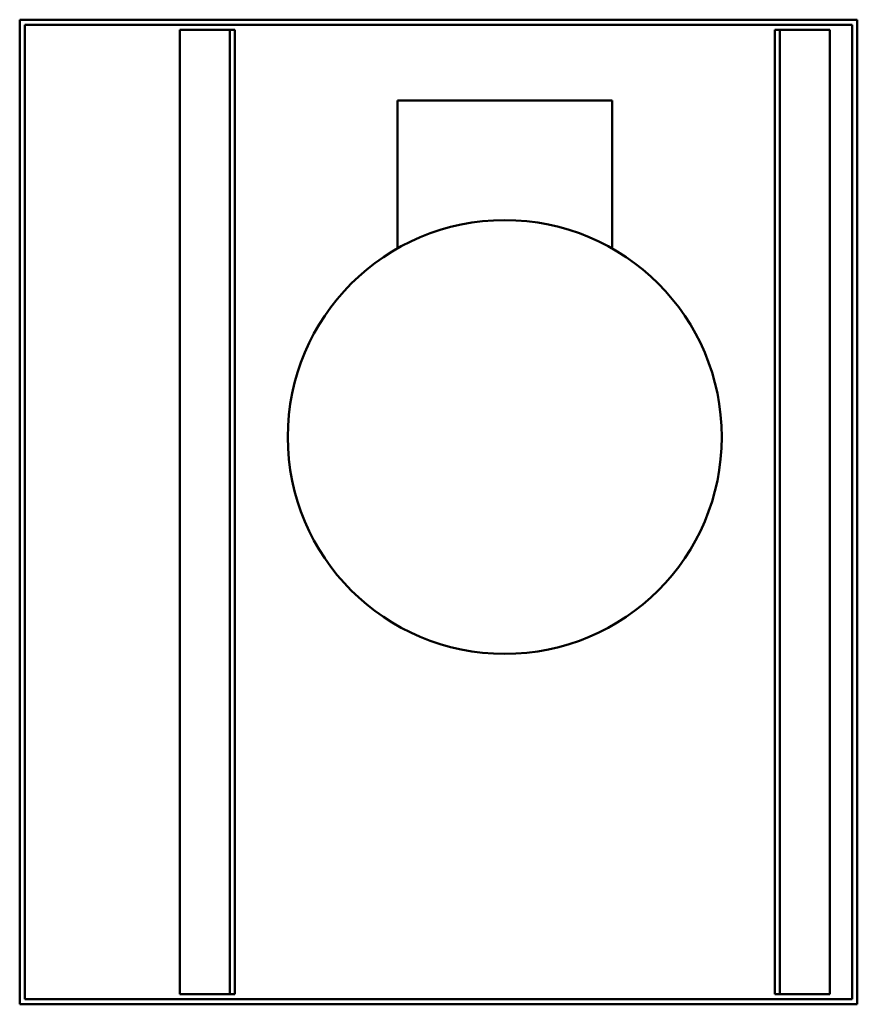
# Model space of a CAD drawing. Header units: millimetres. Extents: x 252 to 587, y 100 to 494.
import ezdxf

# ---------------------------------------------------------------- set-up
doc = ezdxf.new("R2010")
doc.units = ezdxf.units.MM
doc.header["$LTSCALE"] = 2
doc.layers.add('Widoczne (ISO)', color=7, linetype='Continuous', lineweight=50)

msp = doc.modelspace()

# ---------------------------------------------------------------- linework, layer by layer
at = {"layer": 'Widoczne (ISO)'}
for p, q in [((252.5, 494), (587.5, 494)), ((252.5, 100), (252.5, 494)), ((587.5, 494), (587.5, 100)), ((254.5, 102), (254.5, 492)), ((254.5, 492), (585.5, 492)), ((336.5, 490), (316.5, 490)), ((316.5, 490), (316.5, 104)), ((338.5, 490), (336.5, 490)), ((336.5, 490), (336.5, 104)), ((338.5, 490), (338.5, 104)), ((554.5, 104), (554.5, 490)), ((554.5, 490), (556.5, 490)), ((556.5, 104), (556.5, 490)), ((576.5, 490), (556.5, 490)), ((576.5, 104), (576.5, 490)), ((585.5, 492), (585.5, 102)), ((403.575, 461.7), (403.575, 402.443)), ((403.575, 461.7), (489.425, 461.7)), ((489.425, 461.7), (489.425, 402.443)), ((316.5, 104), (336.5, 104)), ((338.5, 104), (336.5, 104)), ((554.5, 104), (556.5, 104)), ((556.5, 104), (576.5, 104)), ((587.5, 100), (252.5, 100)), ((585.5, 102), (254.5, 102))]:
    msp.add_line(p, q, dxfattribs=at)
msp.add_circle((446.5, 327), 86.8, dxfattribs=at)

doc.saveas('drawing.dxf')
